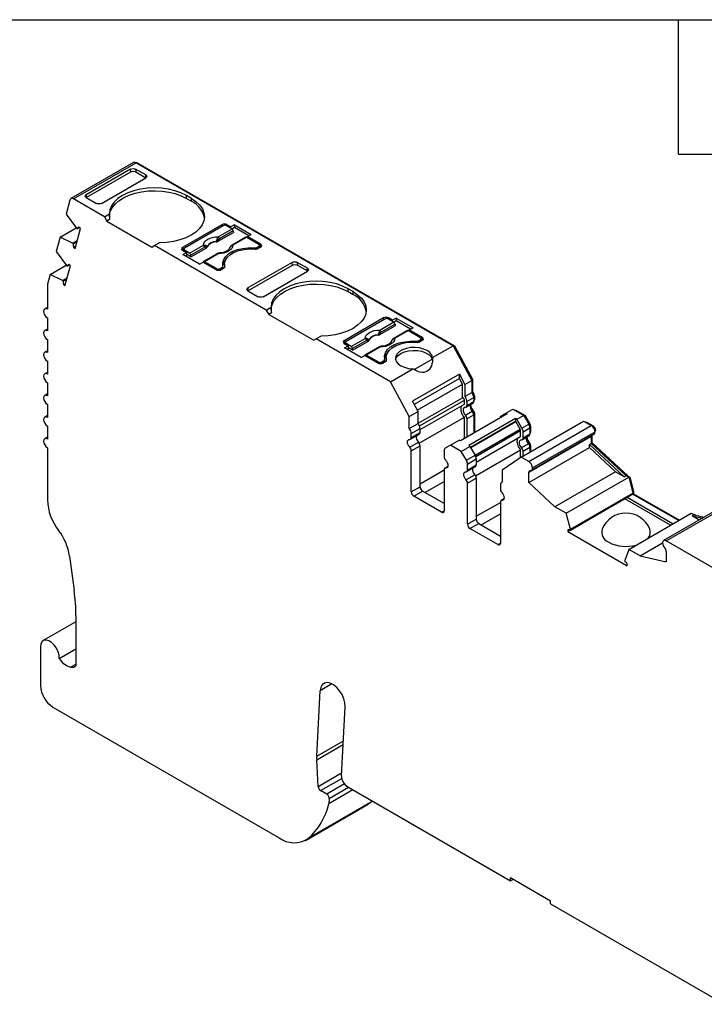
# Model space of a CAD drawing. Header units: millimetres. Extents: x 6 to 273, y 6 to 210.
# Tile 5 of 6: x 207 to 245, y 154 to 210. Entities that reach past the tile are written whole.
import ezdxf

# ---------------------------------------------------------------- set-up
doc = ezdxf.new("R2010")
doc.units = ezdxf.units.MM
doc.linetypes.add('SLD-Solid', pattern=[0])
doc.layers.add('TEXT', color=140, linetype='SLD-Solid', lineweight=25)

msp = doc.modelspace()

# ---------------------------------------------------------------- linework, layer by layer
for p, q in [((213, 201.458), (209.465, 199.417)), ((209.615, 199.402), (213.15, 201.443)), ((213.15, 201.443), (231.083, 191.091)), ((213.221, 201.402), (213.256, 201.423)), ((213.256, 201.423), (231.158, 191.088)), ((212.841, 201.091), (210.331, 199.642)), ((210.331, 199.479), (212.853, 200.935)), ((212.853, 200.935), (212.841, 201.091)), ((213.696, 200.761), (213.124, 201.091)), ((213.124, 201.091), (213.136, 200.935)), ((213.136, 200.935), (213.708, 200.605)), ((213.708, 200.605), (213.696, 200.761)), ((211.186, 199.149), (213.695, 200.597)), ((210.331, 199.642), (210.319, 199.472)), ((216.277, 199.434), (215.994, 199.598)), ((215.994, 199.434), (215.994, 199.598)), ((209.41, 199.339), (209.197, 198.543)), ((211.362, 198.393), (209.615, 199.402)), ((210.331, 199.479), (210.903, 199.149)), ((215.994, 199.434), (216.277, 199.271)), ((216.277, 199.271), (216.277, 199.434)), ((209.197, 198.543), (209.783, 197.748)), ((211.362, 198.393), (211.641, 198.554)), ((211.362, 198.393), (211.504, 198.149)), ((211.655, 198.236), (211.504, 198.149)), ((211.504, 198.149), (214.049, 196.679)), ((218.009, 197.944), (215.782, 196.659)), ((218.009, 197.842), (218.009, 197.944)), ((218.511, 197.818), (218.292, 197.944)), ((218.292, 197.944), (218.292, 197.883)), ((218.723, 197.94), (218.511, 197.818)), ((218.723, 197.94), (219.671, 197.393)), ((218.723, 197.94), (218.723, 197.777)), ((208.849, 197.245), (209.764, 197.773)), ((209.695, 196.6), (209.997, 197.727)), ((209.783, 197.748), (209.824, 197.711)), ((209.824, 197.711), (209.939, 197.778)), ((209.997, 197.727), (209.913, 197.802)), ((218.08, 197.883), (215.888, 196.618)), ((217.793, 197.262), (218.581, 197.717)), ((217.793, 197.009), (218.658, 197.509)), ((218.651, 197.601), (217.864, 197.147)), ((218.292, 197.883), (218.581, 197.717)), ((218.511, 197.757), (218.511, 197.818)), ((218.723, 197.777), (218.597, 197.704)), ((218.651, 197.601), (218.658, 197.509)), ((219.529, 197.312), (218.723, 197.777)), ((219.459, 197.271), (219.671, 197.393)), ((208.849, 197.245), (208.629, 196.426)), ((209.554, 196.895), (208.849, 197.245)), ((209.554, 196.895), (209.814, 197.045)), ((209.595, 196.858), (209.554, 196.895)), ((209.595, 196.858), (209.795, 196.973)), ((214.469, 196.921), (214.191, 196.761)), ((219.367, 197.238), (218.58, 196.784)), ((219.417, 197.233), (218.63, 196.779)), ((219.417, 197.233), (220.095, 196.842)), ((220.201, 196.842), (219.459, 197.271)), ((219.459, 197.21), (219.459, 197.271)), ((220.201, 196.679), (220.201, 196.842)), ((208.629, 196.426), (209.216, 195.631)), ((209.611, 196.675), (209.734, 196.746)), ((209.611, 196.675), (209.695, 196.6)), ((214.049, 196.679), (214.191, 196.761)), ((220.512, 193.111), (214.191, 196.761)), ((215.782, 196.659), (215.782, 196.495)), ((215.782, 196.495), (215.844, 196.531)), ((215.782, 196.495), (216.001, 196.369)), ((215.789, 196.246), (216.001, 196.369)), ((216.736, 195.699), (215.789, 196.246)), ((215.844, 196.557), (215.844, 196.459)), ((216.176, 196.329), (215.888, 196.495)), ((215.888, 196.495), (215.888, 196.434)), ((216.001, 196.369), (216.001, 196.205)), ((216.254, 196.121), (216.001, 196.267)), ((216.176, 196.329), (216.964, 196.783)), ((217.034, 196.668), (216.247, 196.213)), ((216.254, 196.121), (217.119, 196.62)), ((217.75, 196.305), (216.963, 195.851)), ((217.8, 196.3), (217.013, 195.846)), ((219.819, 196.57), (219.819, 196.626)), ((219.989, 196.659), (220.095, 196.72)), ((219.989, 196.659), (219.989, 196.571)), ((220.201, 196.679), (220.059, 196.597)), ((220.095, 196.618), (220.095, 196.72)), ((220.139, 196.643), (220.139, 196.781)), ((220.201, 196.679), (220.139, 196.715)), ((209.43, 195.61), (209.346, 195.684)), ((216.001, 196.205), (215.93, 196.165)), ((216.254, 196.121), (216.247, 196.213)), ((216.736, 195.699), (216.948, 195.822)), ((216.948, 195.822), (217.691, 195.393)), ((217.691, 195.454), (217.013, 195.846)), ((218.153, 195.71), (218.153, 195.546)), ((221.99, 195.809), (219.481, 194.36)), ((222.003, 195.652), (221.99, 195.809)), ((222.846, 195.479), (222.274, 195.809)), ((222.274, 195.809), (222.286, 195.653)), ((208.283, 195.127), (208.136, 194.58)), ((208.283, 195.127), (209.198, 195.655)), ((208.987, 194.777), (208.283, 195.127)), ((209.128, 194.483), (209.43, 195.61)), ((209.216, 195.631), (209.257, 195.594)), ((209.257, 195.594), (209.372, 195.661)), ((217.691, 195.393), (217.691, 195.454)), ((217.903, 195.454), (218.009, 195.516)), ((217.903, 195.454), (217.903, 195.367)), ((218.115, 195.475), (217.974, 195.393)), ((218.009, 195.414), (218.009, 195.516)), ((218.068, 195.447), (218.068, 195.597)), ((218.153, 195.546), (218.155, 195.507)), ((218.171, 195.539), (218.171, 195.575)), ((219.481, 194.197), (222.003, 195.652)), ((220.336, 193.867), (222.845, 195.315)), ((222.286, 195.653), (222.858, 195.323)), ((222.858, 195.323), (222.846, 195.479)), ((208.987, 194.777), (209.247, 194.928)), ((209.028, 194.741), (208.987, 194.777)), ((209.028, 194.741), (209.228, 194.856)), ((209.044, 194.558), (209.167, 194.629)), ((208.129, 194.52), (208.129, 193.156)), ((209.044, 194.558), (209.128, 194.483)), ((219.481, 194.36), (219.469, 194.19)), ((219.481, 194.197), (220.053, 193.866)), ((225.427, 194.152), (225.144, 194.316)), ((225.144, 194.152), (225.144, 194.316)), ((225.144, 194.152), (225.427, 193.989)), ((225.427, 193.989), (225.427, 194.152)), ((208.129, 193.257), (207.979, 193.171)), ((220.512, 193.111), (220.791, 193.272)), ((220.512, 193.111), (220.654, 192.866)), ((220.805, 192.954), (220.654, 192.866)), ((208.129, 192.666), (208.129, 191.931)), ((220.654, 192.866), (223.199, 191.397)), ((227.159, 192.662), (224.932, 191.376)), ((227.23, 192.601), (225.038, 191.336)), ((226.943, 191.98), (227.731, 192.434)), ((227.159, 192.56), (227.159, 192.662)), ((227.661, 192.536), (227.442, 192.662)), ((227.442, 192.662), (227.442, 192.601)), ((227.442, 192.601), (227.731, 192.434)), ((227.873, 192.658), (227.661, 192.536)), ((227.661, 192.475), (227.661, 192.536)), ((227.873, 192.495), (227.747, 192.422)), ((227.873, 192.658), (228.821, 192.111)), ((227.873, 192.658), (227.873, 192.495)), ((228.679, 192.03), (227.873, 192.495)), ((208.129, 192.032), (207.979, 191.946)), ((226.943, 191.727), (227.808, 192.226)), ((227.801, 192.319), (227.014, 191.865)), ((228.517, 191.956), (227.73, 191.502)), ((228.567, 191.951), (227.78, 191.497)), ((227.801, 192.319), (227.808, 192.226)), ((228.567, 191.951), (229.245, 191.56)), ((228.609, 191.989), (228.821, 192.111)), ((229.351, 191.56), (228.609, 191.989)), ((228.609, 191.928), (228.609, 191.989)), ((208.129, 191.441), (208.129, 190.706)), ((223.199, 191.397), (223.341, 191.478)), ((223.619, 191.639), (223.341, 191.478)), ((227.548, 189.05), (223.341, 191.478)), ((224.932, 191.376), (224.932, 191.213)), ((224.994, 191.249), (224.932, 191.213)), ((224.994, 191.274), (224.994, 191.177)), ((225.326, 191.046), (226.114, 191.501)), ((226.184, 191.386), (225.397, 190.931)), ((225.404, 190.839), (226.269, 191.338)), ((228.969, 191.288), (228.969, 191.344)), ((229.139, 191.376), (229.245, 191.438)), ((229.139, 191.376), (229.139, 191.289)), ((229.351, 191.397), (229.209, 191.315)), ((229.245, 191.336), (229.245, 191.438)), ((229.289, 191.361), (229.289, 191.499)), ((229.351, 191.397), (229.289, 191.433)), ((229.351, 191.397), (229.351, 191.56)), ((208.129, 190.808), (207.979, 190.721)), ((224.932, 191.213), (225.151, 191.087)), ((224.939, 190.964), (225.151, 191.087)), ((225.886, 190.417), (224.939, 190.964)), ((225.326, 191.046), (225.038, 191.213)), ((225.038, 191.213), (225.038, 191.152)), ((225.151, 190.923), (225.08, 190.882)), ((225.151, 191.087), (225.151, 190.923)), ((225.404, 190.839), (225.151, 190.985)), ((225.404, 190.839), (225.397, 190.931)), ((226.9, 191.023), (226.113, 190.568)), ((226.95, 191.018), (226.163, 190.563)), ((229.922, 190.42), (231.083, 191.091)), ((231.083, 191.091), (232.145, 189.122)), ((231.102, 191.056), (231.158, 191.088)), ((231.158, 191.088), (232.18, 189.192)), ((208.129, 190.216), (208.129, 189.481)), ((225.886, 190.417), (226.098, 190.54)), ((226.098, 190.54), (226.841, 190.111)), ((226.841, 190.172), (226.163, 190.563)), ((226.841, 190.111), (226.841, 190.172)), ((227.053, 190.172), (227.159, 190.233)), ((227.053, 190.172), (227.053, 190.085)), ((227.265, 190.193), (227.124, 190.111)), ((227.159, 190.131), (227.159, 190.233)), ((227.218, 190.165), (227.218, 190.315)), ((227.303, 190.427), (227.303, 190.264)), ((227.303, 190.264), (227.304, 190.225)), ((227.321, 190.256), (227.321, 190.292)), ((228.893, 189.735), (229.91, 190.322)), ((208.129, 189.583), (207.979, 189.496)), ((227.548, 189.05), (228.815, 189.781)), ((208.129, 188.992), (208.129, 188.257)), ((228.61, 187.081), (227.548, 189.05)), ((231.442, 189.48), (228.79, 187.949)), ((231.442, 189.236), (228.89, 187.763)), ((231.442, 189.48), (231.756, 188.897)), ((231.442, 189.236), (231.442, 189.48)), ((231.615, 188.916), (231.442, 189.236)), ((231.756, 188.897), (232.145, 189.122)), ((232.124, 189.16), (232.18, 189.192)), ((232.145, 189.122), (232.145, 188.436)), ((232.18, 189.192), (232.18, 188.483)), ((229.063, 187.443), (231.615, 188.916)), ((231.615, 188.147), (231.615, 188.916)), ((231.756, 188.897), (231.756, 188.212)), ((231.756, 188.212), (232.145, 188.436)), ((232.145, 188.463), (232.18, 188.483)), ((208.129, 188.358), (207.979, 188.272)), ((229.105, 187.366), (228.79, 187.949)), ((229.105, 186.698), (231.615, 188.147)), ((229.184, 186.548), (231.725, 188.015)), ((231.725, 187.788), (231.725, 188.015)), ((231.866, 187.934), (232.255, 188.158)), ((231.866, 187.934), (231.866, 187.706)), ((231.866, 187.706), (232.255, 187.931)), ((232.246, 188.235), (232.291, 188.26)), ((232.255, 188.158), (232.255, 187.931)), ((232.255, 188.012), (232.291, 188.033)), ((232.255, 187.978), (232.27, 187.987)), ((232.291, 188.26), (232.291, 188.033)), ((208.129, 187.767), (208.129, 187.032)), ((228.61, 187.081), (229.105, 187.366)), ((229.105, 186.681), (229.105, 187.366)), ((229.215, 186.339), (231.725, 187.788)), ((231.781, 187.156), (232.17, 187.381)), ((231.825, 187.614), (232.214, 187.839)), ((232.194, 187.352), (232.248, 187.384)), ((234.081, 187.278), (234.47, 187.502)), ((234.47, 187.502), (235.084, 187.148)), ((234.57, 187.445), (234.606, 187.465)), ((234.606, 187.465), (235.16, 187.145)), ((208.129, 187.133), (207.979, 187.047)), ((228.61, 186.395), (228.61, 187.081)), ((229.173, 185.566), (231.725, 187.039)), ((234.152, 187.237), (231.501, 185.706)), ((231.725, 185.836), (231.725, 187.039)), ((231.866, 186.958), (232.255, 187.182)), ((231.866, 186.958), (231.866, 185.917)), ((234.624, 186.965), (231.972, 185.434)), ((234.624, 186.801), (232.078, 185.332)), ((232.084, 185.321), (234.636, 186.794)), ((232.243, 187.257), (232.291, 187.284)), ((232.255, 187.182), (232.255, 186.142)), ((232.291, 187.284), (232.291, 186.162)), ((233.79, 187.11), (234.081, 187.278)), ((234.081, 187.278), (234.152, 187.237)), ((234.624, 186.965), (234.624, 186.801)), ((234.695, 186.924), (234.624, 186.965)), ((234.636, 186.794), (234.624, 186.801)), ((234.886, 186.361), (234.636, 186.794)), ((234.695, 186.924), (235.084, 187.148)), ((234.986, 186.419), (234.695, 186.924)), ((234.935, 184.785), (238.471, 186.826)), ((235.084, 187.148), (235.375, 186.644)), ((235.104, 187.112), (235.16, 187.145)), ((235.16, 187.145), (235.431, 186.676)), ((238.471, 186.826), (238.909, 186.573)), ((238.573, 186.767), (238.608, 186.788)), ((238.608, 186.788), (239.015, 186.553)), ((208.129, 186.542), (208.129, 185.807)), ((228.61, 186.395), (229.105, 186.681)), ((228.72, 186.117), (229.215, 186.403)), ((229.215, 186.175), (229.215, 186.403)), ((232.334, 184.888), (234.886, 186.361)), ((232.366, 184.825), (234.907, 186.292)), ((234.907, 185.951), (234.907, 186.292)), ((234.986, 186.419), (235.375, 186.644)), ((235.048, 186.21), (235.437, 186.435)), ((235.048, 185.869), (235.048, 186.21)), ((235.373, 184.532), (238.909, 186.573)), ((235.375, 186.644), (235.431, 186.676)), ((235.428, 186.511), (235.472, 186.537)), ((235.437, 186.435), (235.437, 186.094)), ((235.472, 186.537), (235.472, 186.196)), ((235.586, 184.169), (239.121, 186.21)), ((238.971, 186.527), (239.015, 186.553)), ((239.111, 186.286), (239.156, 186.313)), ((208.129, 185.909), (207.979, 185.822)), ((228.678, 185.798), (229.173, 186.084)), ((228.72, 185.89), (229.215, 186.175)), ((228.72, 185.89), (228.72, 186.117)), ((230.935, 185.461), (231.43, 185.747)), ((231.501, 185.706), (231.43, 185.747)), ((232.397, 184.502), (234.907, 185.951)), ((235.007, 185.778), (235.396, 186.002)), ((235.048, 185.869), (235.437, 186.094)), ((235.373, 183.923), (238.909, 185.964)), ((235.437, 186.175), (235.472, 186.196)), ((235.437, 186.141), (235.452, 186.15)), ((235.523, 184.037), (239.059, 186.078)), ((238.909, 185.964), (238.909, 185.562)), ((238.944, 186.012), (238.944, 185.604)), ((208.129, 185.317), (208.129, 182.365)), ((228.635, 185.34), (229.13, 185.626)), ((228.72, 185.141), (229.215, 185.427)), ((228.72, 182.821), (228.72, 185.141)), ((229.215, 183.106), (229.215, 185.427)), ((230.581, 185.156), (230.581, 184.815)), ((230.935, 185.461), (230.643, 185.293)), ((231.548, 185.107), (230.935, 185.461)), ((231.548, 185.107), (232.043, 185.393)), ((231.839, 184.603), (231.548, 185.107)), ((231.972, 185.434), (232.043, 185.393)), ((232.043, 185.393), (232.334, 184.888)), ((232.355, 183.729), (234.907, 185.202)), ((234.907, 184.765), (234.907, 185.202)), ((234.963, 185.319), (235.352, 185.544)), ((235.048, 185.121), (235.437, 185.345)), ((235.048, 184.85), (235.048, 185.121)), ((235.373, 183.35), (238.803, 185.33)), ((235.376, 185.515), (235.43, 185.547)), ((235.425, 185.42), (235.472, 185.447)), ((235.437, 185.345), (235.437, 185.075)), ((235.472, 185.447), (235.472, 185.095)), ((238.803, 185.501), (238.909, 185.562)), ((238.803, 185.33), (238.803, 185.501)), ((238.803, 185.501), (240.764, 183.674)), ((238.803, 185.33), (240.282, 183.953)), ((238.909, 185.583), (238.944, 185.604)), ((238.909, 185.562), (240.87, 183.736)), ((238.944, 185.604), (240.966, 183.721)), ((231.839, 184.603), (232.334, 184.888)), ((231.902, 184.393), (232.397, 184.679)), ((232.397, 184.679), (232.397, 184.338)), ((234.935, 184.785), (233.873, 184.042)), ((235.373, 184.532), (234.935, 184.785)), ((229.215, 183.27), (230.581, 184.059)), ((230.581, 184.066), (230.581, 181.746)), ((230.784, 184.251), (230.623, 184.158)), ((230.666, 184.167), (230.776, 184.23)), ((231.86, 183.961), (232.355, 184.247)), ((231.902, 184.053), (231.902, 184.393)), ((231.902, 184.053), (232.397, 184.338)), ((233.873, 184.042), (233.873, 183.357)), ((231.817, 183.503), (232.312, 183.789)), ((231.902, 183.304), (232.397, 183.59)), ((232.397, 183.59), (232.397, 181.27)), ((235.373, 183.35), (235.373, 183.923)), ((240.282, 183.953), (236.852, 181.973)), ((237.494, 181.603), (241.03, 183.644)), ((240.764, 183.674), (240.282, 183.953)), ((240.764, 183.674), (240.87, 183.736)), ((240.87, 183.736), (241.03, 183.644)), ((240.931, 183.701), (240.966, 183.721)), ((240.966, 183.721), (241.086, 183.652)), ((241.03, 183.644), (241.26, 182.741)), ((241.035, 183.623), (241.086, 183.652)), ((241.086, 183.652), (241.295, 182.829)), ((228.72, 182.821), (229.215, 183.106)), ((228.861, 182.576), (229.356, 182.862)), ((230.581, 182.154), (229.356, 182.862)), ((229.497, 182.78), (230.581, 183.406)), ((231.902, 180.984), (231.902, 183.304)), ((233.763, 183.205), (233.763, 182.978)), ((233.873, 183.37), (233.825, 183.343)), ((235.373, 183.35), (236.852, 181.973)), ((230.44, 181.664), (228.861, 182.576)), ((233.966, 182.414), (233.805, 182.321)), ((233.848, 182.33), (233.958, 182.393)), ((237.583, 180.569), (240.8, 182.426)), ((237.724, 180.7), (241.26, 182.741)), ((237.724, 180.65), (240.941, 182.508)), ((243.395, 180.928), (240.8, 182.426)), ((240.8, 182.426), (240.8, 182.426)), ((240.941, 182.508), (241.26, 182.691)), ((240.941, 182.508), (243.536, 181.01)), ((241.245, 182.8), (241.295, 182.829)), ((241.26, 182.741), (241.26, 182.691)), ((241.26, 182.691), (241.295, 182.712)), ((241.26, 182.691), (243.855, 181.193)), ((241.295, 182.829), (241.295, 182.712)), ((241.295, 182.712), (243.89, 181.214)), ((230.44, 181.664), (230.581, 181.746)), ((232.397, 181.433), (233.763, 182.222)), ((233.763, 182.229), (233.763, 179.909)), ((237.494, 181.603), (236.852, 181.973)), ((246.537, 182.098), (243.002, 180.057)), ((243.152, 180.042), (246.687, 182.083)), ((231.902, 180.984), (232.397, 181.27)), ((232.679, 180.943), (233.763, 181.569)), ((237.724, 180.7), (237.494, 181.603)), ((241.029, 179.562), (244.565, 181.603)), ((244.565, 181.603), (244.724, 181.511)), ((244.618, 181.45), (244.724, 181.511)), ((245.016, 181.22), (244.618, 181.45)), ((244.618, 181.45), (245.192, 181.321)), ((244.686, 181.533), (244.721, 181.554)), ((244.721, 181.554), (244.84, 181.485)), ((244.724, 181.511), (245.298, 181.383)), ((232.043, 180.739), (232.538, 181.025)), ((233.622, 179.827), (232.043, 180.739)), ((232.538, 181.025), (233.763, 180.317)), ((237.583, 180.669), (237.583, 180.569)), ((237.724, 180.65), (237.724, 180.7)), ((237.583, 180.569), (240.941, 178.63)), ((233.622, 179.827), (233.763, 179.909)), ((241.029, 179.562), (240.799, 178.924)), ((241.672, 179.191), (241.029, 179.562)), ((241.672, 179.191), (242.94, 179.923)), ((247.729, 177.399), (243.152, 180.042)), ((209.387, 179.179), (209.651, 177.225)), ((241.672, 179.191), (243.152, 178.86)), ((243.152, 179.432), (243.152, 178.86)), ((240.799, 178.924), (240.799, 178.875)), ((240.941, 178.63), (240.941, 178.731)), ((209.749, 175.809), (209.749, 172.967)), ((209.749, 175.463), (207.897, 174.394)), ((207.742, 174.05), (207.742, 171.846)), ((208.8, 173.385), (209.749, 173.932)), ((209.443, 172.889), (209.749, 173.066)), ((224.234, 171.941), (223.571, 171.558)), ((223.371, 167.85), (223.571, 171.558)), ((208.449, 170.621), (221.244, 163.235)), ((224.772, 166.744), (224.982, 170.645)), ((223.371, 167.85), (224.879, 168.721)), ((223.371, 167.649), (224.867, 168.513)), ((223.451, 166.139), (223.371, 167.649)), ((223.451, 166.139), (224.781, 166.907)), ((223.592, 165.905), (224.786, 166.594)), ((224.935, 166.281), (223.938, 165.705)), ((223.938, 165.705), (223.592, 165.905)), ((225.408, 165.944), (224.049, 165.16)), ((225.178, 166.077), (224.078, 165.442)), ((225.125, 166.108), (234.333, 160.792)), ((222.744, 163.086), (226.279, 165.127)), ((226.416, 165.223), (222.881, 163.181)), ((224.078, 165.442), (224.049, 165.16)), ((226.416, 165.223), (226.279, 165.127)), ((226.416, 165.223), (226.513, 165.306)), ((236.595, 159.649), (234.333, 160.955)), ((234.333, 160.792), (234.333, 160.955)), ((234.333, 160.792), (234.474, 160.874)), ((236.595, 159.486), (236.595, 159.649)), ((236.595, 159.486), (246.441, 153.802))]:
    msp.add_line(p, q)
at = {"flags": 128}
for points in [[(215.994, 199.598), (215.689, 199.748), (215.348, 199.869), (214.978, 199.957), (214.588, 200.011), (214.189, 200.029), (213.79, 200.011), (213.401, 199.956), (213.031, 199.868), (212.69, 199.747), (212.385, 199.596), (212.126, 199.42), (211.917, 199.223), (211.764, 199.01), (211.671, 198.785), (211.641, 198.554)], [(211.641, 198.393), (211.643, 198.462), (211.692, 198.687), (211.799, 198.905), (211.964, 199.11), (212.18, 199.299), (212.445, 199.466), (212.75, 199.608), (213.09, 199.721), (213.456, 199.803), (213.839, 199.851), (214.23, 199.865), (214.621, 199.844), (215.001, 199.789), (215.362, 199.701), (215.696, 199.582), (215.994, 199.434)], [(209.615, 199.402), (209.58, 199.419), (209.547, 199.429), (209.515, 199.431), (209.486, 199.426), (209.46, 199.414), (209.439, 199.395), (209.422, 199.37), (209.41, 199.339)], [(216.277, 199.434), (216.537, 199.259), (216.746, 199.061), (216.899, 198.848), (216.992, 198.623), (217.023, 198.393), (216.992, 198.162), (216.898, 197.937), (216.744, 197.724), (216.535, 197.527), (216.275, 197.351), (215.97, 197.201), (215.628, 197.081), (215.258, 196.993), (214.868, 196.939), (214.469, 196.921)], [(216.964, 196.783), (216.98, 196.876), (217.028, 196.966), (217.105, 197.049), (217.208, 197.121), (217.333, 197.181), (217.476, 197.225), (217.632, 197.253), (217.793, 197.262)], [(217.686, 196.977), (217.686, 196.986), (217.686, 196.992)], [(217.789, 197.074), (217.791, 197.038), (217.793, 197.009)], [(217.119, 196.62), (217.115, 196.656), (217.113, 196.684)], [(217.173, 196.696), (217.173, 196.688), (217.174, 196.681)], [(218.63, 196.779), (218.614, 196.686), (218.566, 196.596), (218.489, 196.513), (218.386, 196.441), (218.261, 196.381), (218.117, 196.337), (217.962, 196.31), (217.8, 196.3)], [(218.066, 195.614), (218.053, 195.798), (218.106, 195.979), (218.223, 196.15), (218.397, 196.304), (218.623, 196.435), (218.889, 196.535), (219.186, 196.602), (219.501, 196.633), (219.819, 196.626)], [(218.171, 195.575), (218.155, 195.755), (218.204, 195.934), (218.317, 196.103), (218.487, 196.255), (218.709, 196.382), (218.972, 196.481), (219.264, 196.546), (219.574, 196.574), (219.887, 196.565)], [(218.473, 196.683), (218.472, 196.684), (218.472, 196.686), (218.472, 196.687), (218.472, 196.687), (218.474, 196.687), (218.477, 196.686)], [(217.013, 195.846), (217, 195.852), (216.987, 195.855), (216.976, 195.855), (216.965, 195.852), (216.957, 195.846), (216.95, 195.837), (216.945, 195.825), (216.944, 195.819)], [(225.144, 194.316), (224.839, 194.466), (224.498, 194.586), (224.128, 194.675), (223.738, 194.729), (223.339, 194.747), (222.94, 194.728), (222.551, 194.674), (222.181, 194.586), (221.84, 194.465), (221.535, 194.314), (221.276, 194.138), (221.067, 193.941), (220.914, 193.727), (220.821, 193.503), (220.791, 193.272)], [(220.791, 193.111), (220.793, 193.18), (220.842, 193.405), (220.949, 193.623), (221.113, 193.828), (221.33, 194.017), (221.595, 194.184), (221.9, 194.326), (222.24, 194.439), (222.606, 194.521), (222.989, 194.569), (223.38, 194.583), (223.771, 194.562), (224.151, 194.507), (224.512, 194.419), (224.846, 194.3), (225.144, 194.152)], [(225.427, 194.152), (225.687, 193.976), (225.896, 193.779), (226.049, 193.566), (226.142, 193.341), (226.173, 193.11), (226.142, 192.88), (226.048, 192.655), (225.894, 192.442), (225.685, 192.245), (225.424, 192.069), (225.12, 191.919), (224.778, 191.799), (224.408, 191.711), (224.018, 191.657), (223.619, 191.639)], [(208.129, 193.156), (208.048, 193.184), (207.979, 193.171), (207.933, 193.118), (207.917, 193.033), (207.933, 192.93), (207.979, 192.824), (208.048, 192.732), (208.129, 192.666)], [(208.129, 191.931), (208.048, 191.959), (207.979, 191.946), (207.933, 191.893), (207.917, 191.809), (207.933, 191.706), (207.979, 191.6), (208.048, 191.507), (208.129, 191.441)], [(226.114, 191.501), (226.13, 191.594), (226.178, 191.684), (226.254, 191.767), (226.358, 191.839), (226.483, 191.899), (226.626, 191.943), (226.782, 191.97), (226.943, 191.98)], [(226.939, 191.792), (226.941, 191.756), (226.943, 191.727)], [(226.269, 191.338), (226.265, 191.374), (226.263, 191.401)], [(226.323, 191.414), (226.323, 191.406), (226.324, 191.399)], [(226.836, 191.695), (226.836, 191.704), (226.836, 191.71)], [(227.78, 191.497), (227.764, 191.404), (227.716, 191.314), (227.639, 191.231), (227.536, 191.159), (227.41, 191.099), (227.267, 191.055), (227.112, 191.027), (226.95, 191.018)], [(227.216, 190.331), (227.203, 190.515), (227.256, 190.697), (227.372, 190.868), (227.547, 191.022), (227.772, 191.152), (228.039, 191.253), (228.336, 191.32), (228.651, 191.351), (228.969, 191.344)], [(227.321, 190.292), (227.305, 190.473), (227.354, 190.652), (227.467, 190.821), (227.637, 190.972), (227.859, 191.1), (228.122, 191.199), (228.414, 191.264), (228.724, 191.292), (229.037, 191.283)], [(227.623, 191.401), (227.622, 191.402), (227.621, 191.404), (227.621, 191.405), (227.622, 191.405), (227.624, 191.405), (227.627, 191.404)], [(208.129, 190.706), (208.048, 190.734), (207.979, 190.721), (207.933, 190.668), (207.917, 190.584), (207.933, 190.481), (207.979, 190.375), (208.048, 190.282), (208.129, 190.216)], [(229.922, 190.42), (229.877, 190.564), (229.774, 190.698), (229.619, 190.814), (229.419, 190.904), (229.188, 190.965), (228.939, 190.992), (228.686, 190.983), (228.443, 190.939), (228.226, 190.864), (228.047, 190.76), (227.916, 190.635), (227.841, 190.495), (227.826, 190.349), (227.872, 190.205), (227.977, 190.072), (228.134, 189.957), (228.334, 189.867), (228.566, 189.807), (228.815, 189.781)], [(227.833, 190.305), (227.87, 190.401), (227.974, 190.536), (228.131, 190.652), (228.332, 190.743), (228.565, 190.803), (228.816, 190.828), (229.071, 190.819), (229.314, 190.774), (229.531, 190.696), (229.709, 190.591), (229.838, 190.464), (229.91, 190.322)], [(226.163, 190.563), (226.15, 190.57), (226.137, 190.573), (226.126, 190.573), (226.115, 190.57), (226.107, 190.563), (226.1, 190.555), (226.095, 190.543), (226.094, 190.537)], [(208.129, 189.481), (208.048, 189.51), (207.979, 189.496), (207.933, 189.444), (207.917, 189.359), (207.933, 189.256), (207.979, 189.15), (208.048, 189.057), (208.129, 188.992)], [(208.129, 188.257), (208.048, 188.285), (207.979, 188.272), (207.933, 188.219), (207.917, 188.134), (207.933, 188.031), (207.979, 187.925), (208.048, 187.832), (208.129, 187.767)], [(231.781, 187.605), (231.729, 187.598), (231.689, 187.568), (231.663, 187.519), (231.654, 187.454), (231.663, 187.379), (231.689, 187.3), (231.729, 187.224), (231.781, 187.156)], [(208.129, 187.032), (208.048, 187.06), (207.979, 187.047), (207.933, 186.994), (207.917, 186.909), (207.933, 186.806), (207.979, 186.7), (208.048, 186.607), (208.129, 186.542)], [(208.129, 185.807), (208.048, 185.835), (207.979, 185.822), (207.933, 185.769), (207.917, 185.685), (207.933, 185.582), (207.979, 185.475), (208.048, 185.383), (208.129, 185.317)], [(228.635, 185.34), (228.583, 185.407), (228.542, 185.484), (228.516, 185.563), (228.507, 185.638), (228.516, 185.703), (228.542, 185.752), (228.583, 185.781), (228.635, 185.789)], [(234.963, 185.319), (234.911, 185.387), (234.871, 185.463), (234.845, 185.542), (234.836, 185.617), (234.845, 185.682), (234.871, 185.732), (234.911, 185.761), (234.963, 185.768)], [(238.912, 185.993), (238.91, 185.986), (238.909, 185.964)], [(230.666, 184.616), (230.718, 184.549), (230.759, 184.472), (230.785, 184.393), (230.793, 184.318), (230.785, 184.253), (230.759, 184.204), (230.718, 184.174), (230.666, 184.167)], [(231.817, 183.503), (231.765, 183.57), (231.724, 183.647), (231.698, 183.726), (231.689, 183.801), (231.698, 183.866), (231.724, 183.915), (231.765, 183.945), (231.817, 183.952)], [(233.848, 182.779), (233.9, 182.712), (233.941, 182.635), (233.967, 182.556), (233.975, 182.481), (233.967, 182.416), (233.941, 182.367), (233.9, 182.338), (233.848, 182.33)], [(208.8, 173.385), (208.792, 173.569), (208.738, 173.768), (208.645, 173.965), (208.52, 174.143), (208.373, 174.287), (208.218, 174.385), (208.068, 174.427), (207.935, 174.411), (207.831, 174.338), (207.765, 174.215), (207.742, 174.05)], [(224.982, 170.645), (224.969, 170.865), (224.909, 171.102), (224.806, 171.338), (224.666, 171.558), (224.5, 171.747), (224.319, 171.892), (224.135, 171.984), (223.96, 172.015), (223.807, 171.984), (223.686, 171.893), (223.606, 171.748), (223.571, 171.558)]]:
    msp.add_lwpolyline(points, dxfattribs=at)
for centre, radius, start, end in [((213.062, 201.319), 0.152, 54.6724, 114.0171), ((213.197, 201.337), 0.105, 55.1134, 108.8406), ((215.732, 198.082), 1.308, 10.1225, 65.3931), ((218.15, 197.671), 0.307, 62.6098, 117.3902), ((218.186, 197.678), 0.231, 62.6097, 117.3903), ((209.991, 197.636), 0.183, 115.1262, 155.5999), ((218.496, 197.586), 0.155, 5.689, 57.1991), ((210.136, 196.813), 0.543, 175.1886, 194.6786), ((217.674, 196.42), 0.573, 88.8448, 151.1498), ((217.675, 196.406), 0.571, 88.8136, 151.181), ((217.467, 196.692), 0.5, 49.8822, 58.7426), ((217.709, 197.131), 0.155, 5.689, 57.1991), ((219.388, 197.193), 0.0498, 54.0182, 114.6714), ((220.072, 196.781), 0.0655, 290.7834, 69.2166), ((220.17, 196.761), 0.0873, 290.7834, 69.2166), ((215.813, 196.577), 0.0873, 110.7831, 249.2167), ((215.911, 196.557), 0.0655, 110.7834, 249.2166), ((216.092, 196.198), 0.155, 5.689, 57.1991), ((216.879, 196.652), 0.155, 5.689, 57.1991), ((217.004, 196.73), 0.118, 336.668, 18.1748), ((217.771, 196.261), 0.0484, 53.1027, 115.5868), ((218.601, 196.739), 0.0497, 54.016, 114.6959), ((219.85, 196.924), 0.3, 264.1493, 297.6352), ((219.92, 196.864), 0.301, 263.6693, 297.5976), ((209.424, 195.519), 0.183, 115.1262, 155.5999), ((218.735, 195.523), 0.692, 134.3616, 168.6992), ((217.797, 195.659), 0.231, 242.6097, 297.3903), ((217.832, 195.666), 0.307, 242.6097, 297.3903), ((217.974, 195.601), 0.0925, 292.3205, 7.6742), ((218.081, 195.56), 0.0919, 292.1145, 9.0942), ((208.359, 194.523), 0.23, 165.5733, 180.5104), ((209.569, 194.695), 0.543, 175.1886, 194.6786), ((224.882, 192.8), 1.308, 10.1225, 65.3931), ((227.3, 192.389), 0.307, 62.6098, 117.3902), ((227.336, 192.396), 0.231, 62.6097, 117.3903), ((227.646, 192.304), 0.155, 5.689, 57.1991), ((226.617, 191.409), 0.5, 49.8822, 58.7426), ((226.859, 191.849), 0.155, 5.689, 57.1991), ((228.538, 191.911), 0.0498, 54.0182, 114.6714), ((224.963, 191.295), 0.0873, 110.7831, 249.2167), ((225.061, 191.274), 0.0655, 110.7834, 249.2166), ((226.029, 191.37), 0.155, 5.689, 57.1991), ((226.154, 191.448), 0.118, 336.668, 18.1748), ((226.824, 191.138), 0.573, 88.8448, 151.1498), ((226.825, 191.124), 0.571, 88.8136, 151.181), ((227.751, 191.457), 0.0497, 54.016, 114.6959), ((229, 191.642), 0.3, 264.1493, 297.6352), ((229.07, 191.582), 0.301, 263.6693, 297.5976), ((229.222, 191.499), 0.0655, 290.7834, 69.2166), ((229.32, 191.478), 0.0873, 290.7834, 69.2166), ((225.242, 190.916), 0.155, 5.689, 57.1991), ((226.921, 190.979), 0.0484, 53.1027, 115.5868), ((227.885, 190.241), 0.692, 134.3616, 168.6992), ((226.947, 190.377), 0.231, 242.6097, 297.3903), ((226.982, 190.384), 0.307, 242.6097, 297.3903), ((227.124, 190.319), 0.0925, 292.3205, 7.6742), ((227.231, 190.278), 0.0919, 292.1145, 9.0942), ((231.794, 188.137), 0.462, 2.6816, 40.481), ((231.978, 188.244), 0.313, 2.9317, 49.656), ((231.597, 188.02), 0.128, 357.891, 82.031), ((231.405, 187.912), 0.462, 2.6816, 40.481), ((232.156, 187.92), 0.0995, 305.3056, 6.0066), ((232.241, 188.027), 0.0497, 305.3056, 6.0066), ((232.149, 187.507), 0.631, 163.8912, 227.8164), ((231.782, 187.691), 0.0853, 269.3919, 10.3655), ((232.44, 187.669), 0.395, 168.7921, 226.9559), ((232.707, 187.816), 0.631, 184.995, 223.2821), ((231.944, 187.167), 0.311, 2.8262, 43.4312), ((232.135, 187.277), 0.156, 2.8263, 43.4312), ((231.555, 186.942), 0.311, 2.8262, 43.4312), ((233.873, 186.992), 0.144, 125.0293, 179.621), ((228.258, 186.096), 0.462, 2.6816, 40.481), ((228.753, 186.381), 0.462, 2.6816, 40.481), ((234.763, 186.287), 0.144, 1.9565, 31.1438), ((234.616, 186.195), 0.433, 1.9565, 31.1437), ((235.005, 186.42), 0.433, 1.9565, 31.1437), ((235.184, 186.527), 0.289, 1.9565, 31.1437), ((238.66, 186.184), 0.462, 3.3118, 57.3419), ((238.848, 186.293), 0.309, 3.6632, 57.3174), ((238.975, 186.198), 0.147, 304.9756, 4.8118), ((239.056, 186.307), 0.101, 309.7322, 3.3504), ((228.636, 185.874), 0.0853, 269.3919, 10.3655), ((229.399, 185.914), 0.395, 168.7921, 226.9559), ((229.116, 186.165), 0.0995, 305.3056, 6.0066), ((235.331, 185.67), 0.631, 163.8912, 227.8164), ((234.964, 185.854), 0.0853, 269.3919, 10.3654), ((235.622, 185.832), 0.395, 168.7921, 226.9559), ((235.889, 185.979), 0.631, 184.995, 223.2821), ((235.338, 186.083), 0.0995, 305.3055, 6.0066), ((235.423, 186.19), 0.0497, 305.3055, 6.0066), ((228.409, 185.126), 0.311, 2.8262, 43.4312), ((228.904, 185.412), 0.311, 2.8262, 43.4312), ((230.732, 185.17), 0.151, 125.698, 185.6204), ((234.737, 185.105), 0.311, 2.8262, 43.4312), ((235.126, 185.33), 0.311, 2.8262, 43.4312), ((235.317, 185.44), 0.156, 2.8262, 43.4312), ((230.892, 184.83), 0.311, 182.8262, 223.4312), ((231.469, 184.379), 0.433, 1.9565, 31.1437), ((231.964, 184.664), 0.433, 1.9565, 31.1437), ((235.124, 184.143), 0.462, 3.3118, 57.3419), ((230.665, 184.082), 0.0853, 89.3919, 190.3655), ((231.818, 184.037), 0.0853, 269.3919, 10.3654), ((232.581, 184.077), 0.395, 168.7921, 226.9559), ((232.298, 184.328), 0.0995, 305.3055, 6.0066), ((235.457, 183.938), 0.0853, 89.3919, 190.3656), ((235.461, 184.15), 0.127, 268.9987, 8.9426), ((231.591, 183.289), 0.311, 2.8262, 43.4312), ((232.086, 183.575), 0.311, 2.8262, 43.4312), ((229.522, 183.12), 0.307, 182.6056, 237.3945), ((233.892, 183.227), 0.131, 98.3858, 189.5016), ((234.074, 182.993), 0.311, 182.8262, 223.4312), ((211.166, 182.499), 3.04, 182.5169, 217.9243), ((229.027, 182.835), 0.307, 182.6055, 237.3945), ((233.847, 182.245), 0.0853, 89.3918, 190.3654), ((230.495, 181.732), 0.0873, 230.7968, 9.2141), ((232.704, 181.284), 0.307, 182.6055, 237.3945), ((240.87, 180.165), 1.451, 22.0732, 157.9268), ((206.213, 178.683), 3.213, 8.8887, 37.3196), ((232.209, 180.998), 0.307, 182.6055, 237.3945), ((237.62, 180.414), 0.258, 66.2735, 98.4316), ((240.125, 180.542), 0.622, 164.3429, 248.2211), ((241.75, 180.526), 0.5, 318.5438, 21.5711), ((243.069, 179.941), 0.13, 50.5335, 187.5166), ((233.677, 179.895), 0.0873, 230.7968, 9.2141), ((240.876, 181.871), 2.145, 242.7474, 285.4704), ((243.408, 179.953), 0.47, 183.5811, 223.3478), ((242.841, 179.417), 0.311, 2.826, 43.4314), ((240.361, 178.304), 0.72, 36.3626, 52.4858), ((199.13, 175.781), 10.619, 0.1524, 7.8179), ((209.732, 173.928), 1.079, 210.2544, 254.4541), ((209.277, 171.916), 1.537, 182.6055, 237.3945), ((225.257, 167.752), 1.889, 177.0143, 183.1154), ((225.533, 166.75), 0.761, 180.4191, 237.5877), ((223.76, 166.165), 0.31, 184.8352, 237.2443), ((223.777, 165.45), 0.301, 358.5088, 57.794), ((220.444, 165.955), 3.692, 311.3038, 347.574), ((222.1, 164.371), 1.422, 232.9848, 303.2903)]:
    msp.add_arc(centre, radius, start, end)
for points, knots in [([(212.841, 201.091), (212.874, 201.11), (212.927, 201.125), (213.038, 201.125), (213.091, 201.11), (213.124, 201.091)], [0, 0, 0, 0, 0.5, 0.5, 1, 1, 1, 1]), ([(212.853, 200.935), (212.886, 200.954), (212.939, 200.969), (213.05, 200.969), (213.103, 200.954), (213.136, 200.935)], [0, 0, 0, 0, 0.5, 0.5, 1, 1, 1, 1]), ([(213.696, 200.761), (213.729, 200.742), (213.754, 200.711), (213.754, 200.647), (213.729, 200.617), (213.695, 200.597)], [0, 0, 0, 0, 0.5, 0.5, 1, 1, 1, 1]), ([(210.331, 199.479), (210.298, 199.498), (210.272, 199.528), (210.273, 199.592), (210.298, 199.623), (210.331, 199.642)], [0, 0, 0, 0, 0.5, 0.5, 1, 1, 1, 1]), ([(211.186, 199.149), (211.152, 199.13), (211.099, 199.115), (210.989, 199.115), (210.936, 199.129), (210.903, 199.149)], [0, 0, 0, 0, 0.5, 0.5, 1, 1, 1, 1]), ([(216.964, 196.783), (216.978, 196.786), (217.005, 196.793), (217.046, 196.792), (217.085, 196.785), (217.106, 196.773), (217.116, 196.767)], [0, 0, 0, 0, 0.251221, 0.500849, 0.763425, 1, 1, 1, 1]), ([(217.789, 197.074), (217.778, 197.062), (217.747, 197.032), (217.709, 197.007), (217.686, 196.992)], [0, 0, 0, 0, 0.389276, 1, 1, 1, 1]), ([(217.686, 196.977), (217.693, 196.978), (217.699, 196.979), (217.705, 196.98), (217.712, 196.981), (217.718, 196.982), (217.724, 196.983), (217.73, 196.985), (217.736, 196.986), (217.741, 196.988), (217.744, 196.989), (217.747, 196.99), (217.75, 196.99), (217.756, 196.992), (217.761, 196.994), (217.766, 196.996), (217.769, 196.998), (217.772, 196.999), (217.774, 197), (217.781, 197.003), (217.787, 197.006), (217.793, 197.009)], [0, 0, 0, 0, 0.0000193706, 0.0000193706, 0.0000193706, 0.0000387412, 0.0000387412, 0.0000387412, 0.0000581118, 0.0000581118, 0.0000581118, 0.0000677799, 0.0000677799, 0.0000677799, 0.0000871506, 0.0000871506, 0.0000871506, 0.0000968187, 0.0000968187, 0.0000968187, 0.0001214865, 0.0001214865, 0.0001214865, 0.0001214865]), ([(217.116, 196.767), (217.124, 196.762), (217.141, 196.749), (217.162, 196.725), (217.169, 196.706), (217.173, 196.696)], [0, 0, 0, 0, 0.265902, 0.599333, 1, 1, 1, 1]), ([(217.119, 196.62), (217.123, 196.623), (217.128, 196.626), (217.132, 196.628), (217.136, 196.631), (217.14, 196.634), (217.143, 196.637), (217.147, 196.641), (217.15, 196.644), (217.153, 196.647), (217.155, 196.649), (217.156, 196.65), (217.158, 196.652), (217.16, 196.655), (217.163, 196.659), (217.165, 196.662), (217.166, 196.664), (217.167, 196.666), (217.168, 196.668), (217.171, 196.672), (217.173, 196.677), (217.174, 196.681)], [0, 0, 0, 0, 0.0000193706, 0.0000193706, 0.0000193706, 0.0000387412, 0.0000387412, 0.0000387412, 0.0000581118, 0.0000581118, 0.0000581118, 0.00006778, 0.00006778, 0.00006778, 0.0000871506, 0.0000871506, 0.0000871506, 0.0000968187, 0.0000968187, 0.0000968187, 0.0001214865, 0.0001214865, 0.0001214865, 0.0001214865]), ([(217.854, 196.338), (217.837, 196.336), (217.803, 196.332), (217.768, 196.314), (217.75, 196.305)], [0, 0, 0, 0, 0.512278, 1, 1, 1, 1]), ([(217.8, 196.3), (217.814, 196.314), (217.834, 196.334), (217.848, 196.337), (217.853, 196.337)], [0, 0, 0, 0, 0.682117, 1, 1, 1, 1]), ([(217.853, 196.337), (217.854, 196.338), (217.86, 196.339), (217.864, 196.336), (217.867, 196.334)], [0, 0, 0, 0, 0.17328, 1, 1, 1, 1]), ([(218.425, 196.593), (218.421, 196.581), (218.412, 196.554), (218.352, 196.49), (218.245, 196.424), (218.097, 196.371), (217.96, 196.343), (217.877, 196.341), (217.854, 196.34)], [0, 0, 0, 0, 0.164111, 0.344717, 0.537733, 0.730731, 0.926871, 1, 1, 1, 1]), ([(218.477, 196.686), (218.47, 196.677), (218.453, 196.656), (218.432, 196.617), (218.425, 196.585), (218.421, 196.568)], [0, 0, 0, 0, 0.265902, 0.599333, 1, 1, 1, 1]), ([(218.58, 196.784), (218.559, 196.77), (218.52, 196.745), (218.486, 196.705), (218.472, 196.687)], [0, 0, 0, 0, 0.553024, 1, 1, 1, 1]), ([(218.63, 196.779), (218.616, 196.775), (218.589, 196.765), (218.547, 196.744), (218.509, 196.717), (218.488, 196.696), (218.477, 196.686)], [0, 0, 0, 0, 0.251221, 0.500849, 0.763425, 1, 1, 1, 1]), ([(221.99, 195.809), (222.024, 195.828), (222.077, 195.843), (222.188, 195.843), (222.241, 195.828), (222.274, 195.809)], [0, 0, 0, 0, 0.5, 0.5, 1, 1, 1, 1]), ([(222.003, 195.652), (222.036, 195.672), (222.089, 195.686), (222.2, 195.687), (222.253, 195.672), (222.286, 195.653)], [0, 0, 0, 0, 0.5, 0.5, 1, 1, 1, 1]), ([(222.846, 195.479), (222.879, 195.46), (222.904, 195.429), (222.904, 195.365), (222.879, 195.335), (222.845, 195.315)], [0, 0, 0, 0, 0.5, 0.5, 1, 1, 1, 1]), ([(219.481, 194.197), (219.447, 194.216), (219.422, 194.246), (219.422, 194.31), (219.448, 194.341), (219.481, 194.36)], [0, 0, 0, 0, 0.5, 0.5, 1, 1, 1, 1]), ([(220.336, 193.867), (220.302, 193.847), (220.249, 193.833), (220.139, 193.833), (220.086, 193.847), (220.053, 193.866)], [0, 0, 0, 0, 0.5, 0.5, 1, 1, 1, 1]), ([(226.939, 191.792), (226.928, 191.78), (226.897, 191.75), (226.859, 191.725), (226.836, 191.71)], [0, 0, 0, 0, 0.389276, 1, 1, 1, 1]), ([(226.114, 191.501), (226.127, 191.504), (226.155, 191.511), (226.196, 191.51), (226.235, 191.503), (226.256, 191.491), (226.266, 191.485)], [0, 0, 0, 0, 0.251221, 0.500849, 0.763425, 1, 1, 1, 1]), ([(226.266, 191.485), (226.274, 191.479), (226.291, 191.467), (226.312, 191.443), (226.319, 191.424), (226.323, 191.414)], [0, 0, 0, 0, 0.265902, 0.599333, 1, 1, 1, 1]), ([(226.269, 191.338), (226.273, 191.341), (226.278, 191.343), (226.282, 191.346), (226.286, 191.349), (226.29, 191.352), (226.293, 191.355), (226.297, 191.358), (226.3, 191.362), (226.303, 191.365), (226.305, 191.367), (226.306, 191.368), (226.308, 191.37), (226.31, 191.373), (226.313, 191.377), (226.315, 191.38), (226.316, 191.382), (226.317, 191.384), (226.318, 191.385), (226.321, 191.39), (226.323, 191.395), (226.324, 191.399)], [0, 0, 0, 0, 0.0000193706, 0.0000193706, 0.0000193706, 0.0000387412, 0.0000387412, 0.0000387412, 0.0000581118, 0.0000581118, 0.0000581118, 0.00006778, 0.00006778, 0.00006778, 0.0000871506, 0.0000871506, 0.0000871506, 0.0000968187, 0.0000968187, 0.0000968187, 0.0001214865, 0.0001214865, 0.0001214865, 0.0001214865]), ([(226.836, 191.695), (226.843, 191.696), (226.849, 191.697), (226.855, 191.698), (226.862, 191.699), (226.868, 191.7), (226.874, 191.701), (226.88, 191.702), (226.886, 191.704), (226.891, 191.706), (226.894, 191.707), (226.897, 191.707), (226.9, 191.708), (226.906, 191.71), (226.911, 191.712), (226.916, 191.714), (226.919, 191.715), (226.922, 191.716), (226.924, 191.718), (226.931, 191.721), (226.937, 191.724), (226.943, 191.727)], [0, 0, 0, 0, 0.0000193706, 0.0000193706, 0.0000193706, 0.0000387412, 0.0000387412, 0.0000387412, 0.0000581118, 0.0000581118, 0.0000581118, 0.0000677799, 0.0000677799, 0.0000677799, 0.0000871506, 0.0000871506, 0.0000871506, 0.0000968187, 0.0000968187, 0.0000968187, 0.0001214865, 0.0001214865, 0.0001214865, 0.0001214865]), ([(227.575, 191.311), (227.571, 191.299), (227.562, 191.272), (227.502, 191.208), (227.395, 191.141), (227.247, 191.089), (227.11, 191.061), (227.027, 191.058), (227.004, 191.058)], [0, 0, 0, 0, 0.164111, 0.344717, 0.537733, 0.730731, 0.926871, 1, 1, 1, 1]), ([(227.627, 191.404), (227.62, 191.395), (227.603, 191.374), (227.582, 191.335), (227.575, 191.303), (227.571, 191.286)], [0, 0, 0, 0, 0.265902, 0.599333, 1, 1, 1, 1]), ([(227.73, 191.502), (227.709, 191.488), (227.67, 191.463), (227.636, 191.423), (227.621, 191.405)], [0, 0, 0, 0, 0.553024, 1, 1, 1, 1]), ([(227.78, 191.497), (227.766, 191.492), (227.738, 191.483), (227.697, 191.461), (227.659, 191.435), (227.637, 191.414), (227.627, 191.404)], [0, 0, 0, 0, 0.251221, 0.500849, 0.763425, 1, 1, 1, 1]), ([(227.004, 191.056), (226.986, 191.054), (226.953, 191.05), (226.918, 191.032), (226.9, 191.023)], [0, 0, 0, 0, 0.512278, 1, 1, 1, 1]), ([(226.95, 191.018), (226.964, 191.032), (226.984, 191.052), (226.998, 191.054), (227.003, 191.055)], [0, 0, 0, 0, 0.682117, 1, 1, 1, 1]), ([(227.003, 191.055), (227.004, 191.055), (227.01, 191.057), (227.014, 191.054), (227.017, 191.052)], [0, 0, 0, 0, 0.17328, 1, 1, 1, 1]), ([(229.922, 190.42), (229.929, 190.257), (229.912, 190.094), (229.811, 189.817), (229.727, 189.706), (229.505, 189.578), (229.369, 189.562), (229.089, 189.619), (228.945, 189.689), (228.815, 189.781)], [0, 0, 0, 0, 0.25, 0.25, 0.5, 0.5, 0.75, 0.75, 1, 1, 1, 1]), ([(209.443, 172.889), (209.509, 172.878), (209.569, 172.881), (209.671, 172.91), (209.713, 172.934), (209.749, 172.967)], [0, 0, 0, 0, 0.25, 0.25, 0.4638639, 0.4638639, 0.4638639, 0.4638639])]:
    msp.add_open_spline(points, degree=3, knots=knots)
for points in [[(211.641, 198.554), (211.641, 198.451), (211.646, 198.344), (211.655, 198.236)], [(217.727, 197.119), (217.715, 197.073), (217.701, 197.03), (217.686, 196.992)], [(217.793, 197.262), (217.767, 197.231), (217.742, 197.182), (217.727, 197.119)], [(217.864, 197.147), (217.836, 197.131), (217.81, 197.107), (217.789, 197.074)], [(217.113, 196.684), (217.089, 196.691), (217.061, 196.684), (217.034, 196.668)], [(217.113, 196.684), (217.145, 196.688), (217.164, 196.692), (217.173, 196.696)], [(220.791, 193.272), (220.791, 193.169), (220.796, 193.062), (220.805, 192.954)], [(226.877, 191.837), (226.865, 191.791), (226.851, 191.748), (226.836, 191.71)], [(226.943, 191.98), (226.917, 191.949), (226.892, 191.9), (226.877, 191.837)], [(227.014, 191.865), (226.986, 191.849), (226.96, 191.825), (226.939, 191.792)], [(226.263, 191.401), (226.239, 191.409), (226.211, 191.401), (226.184, 191.386)], [(226.263, 191.401), (226.295, 191.405), (226.314, 191.41), (226.323, 191.414)]]:
    msp.add_open_spline(points, degree=3)
at = {"layer": 'TEXT'}
for p, q in [((6.35, 209.55), (273.05, 209.55)), ((243.84, 201.93), (243.84, 209.55)), ((243.84, 201.93), (251.46, 201.93))]:
    msp.add_line(p, q, dxfattribs=at)

doc.saveas('drawing.dxf')
